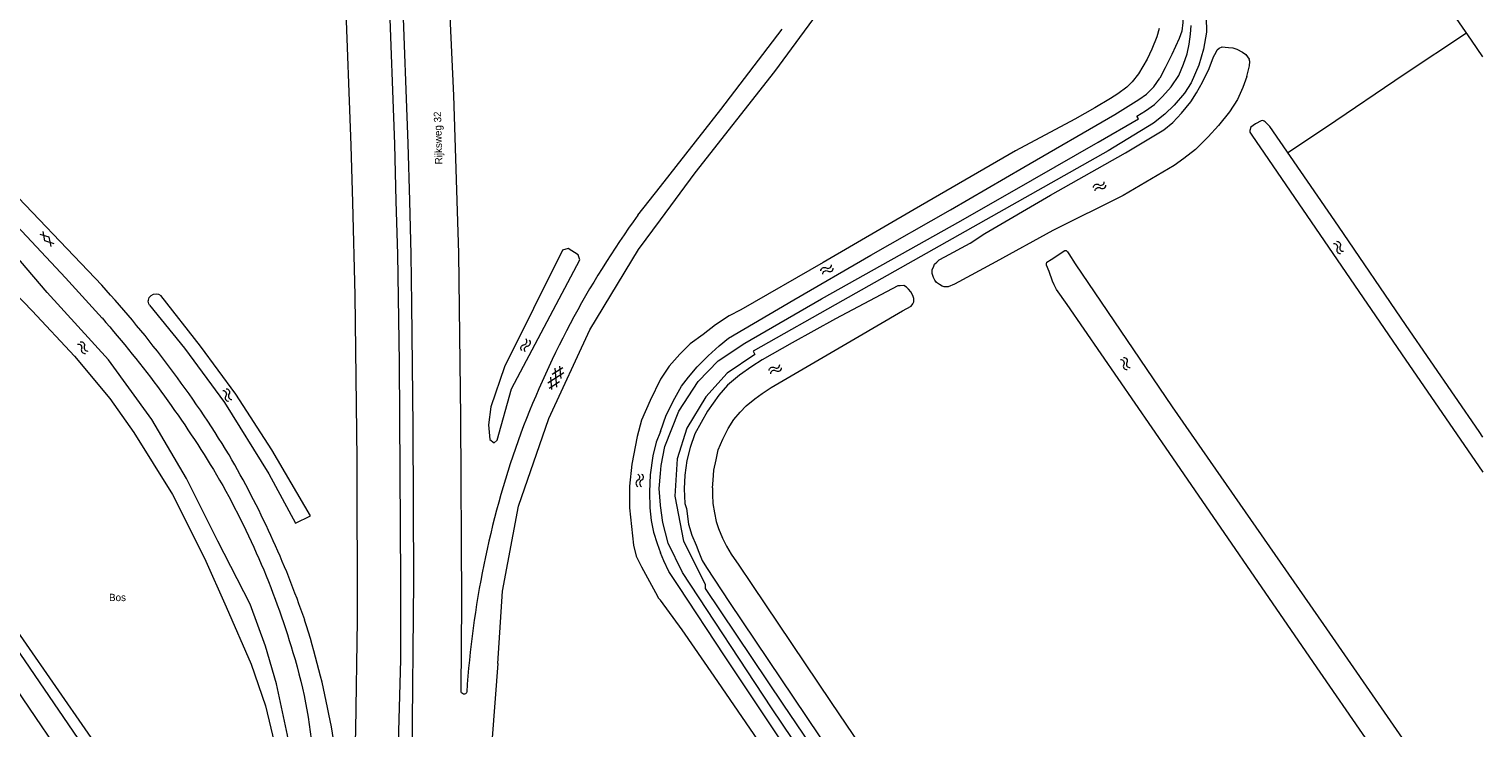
# Model space of a CAD drawing. Header units: metres. Extents: x 195864 to 198202, y 543264 to 544906.
# Tile 68 of 79: x 197845 to 198202, y 543706 to 543877. Entities that reach past the tile are written whole.
import ezdxf

# ---------------------------------------------------------------- set-up
doc = ezdxf.new("R2010")
doc.units = ezdxf.units.M
doc.header["$MEASUREMENT"] = 0
for name, color, linetype, lineweight in [('Level 19', 7, 'Continuous', 0), ('Level 28', 7, 'Continuous', 0), ('Level 29', 7, 'Continuous', 0), ('Level 33', 7, 'Continuous', 0), ('Level 34', 7, 'Continuous', 0), ('Level 41', 7, 'Continuous', 0), ('Level 43', 7, 'Continuous', 0)]:
    doc.layers.add(name, color=color, linetype=linetype, lineweight=lineweight)
doc.styles.add('Style-CHAR_FAST_FONT', font='CHAR_FAST_FONT.shx')

# ---------------------------------------------------------------- blocks, each defined once
blk = doc.blocks.new('WA_78')
at = {"layer": 'Level 43', "color": 7, "linetype": 'Continuous', "lineweight": 0, "extrusion": (0, 0, -1)}
for centre in [(-0.75, 0.05), (-0.75, -0.85)]:
    blk.add_arc(centre, 0.85, 28.0724, 151.9274, dxfattribs=at)
at = {"layer": 'Level 43', "color": 7, "linetype": 'Continuous', "lineweight": 0}
for centre in [(2.25, 0.85), (2.25, -0.05)]:
    blk.add_arc(centre, 0.85, 208.0726, 331.9276, dxfattribs=at)
blk = doc.blocks.new('GV2')
at = {"layer": 'Level 41', "color": 7, "linetype": 'Continuous', "lineweight": 0, "flags": 128}
for points in [[(1.2, -2), (0, 0), (1.2, 2)], [(0.2, -2), (1.4, 0), (0.2, 2)]]:
    blk.add_lwpolyline(points, dxfattribs=at)
blk = doc.blocks.new('GVTP6')
at = {"layer": 'Level 41', "color": 7, "linetype": 'Continuous', "lineweight": 0}
for p, q in [((0, -0.4), (2.6, 1.2)), ((0, 0.4), (2.6, -1.2)), ((1, -1.2), (5, 1.2)), ((1, 1.2), (5, -1.2)), ((3.4, 1.2), (6, -0.4)), ((3.4, -1.2), (6, 0.4))]:
    blk.add_line(p, q, dxfattribs=at)
blk = doc.blocks.new('WA_46')
at = {"layer": 'Level 43', "color": 7, "linetype": 'Continuous', "lineweight": 0, "extrusion": (0, 0, -1)}
for centre in [(-0.75, 0.05), (-0.75, -0.85)]:
    blk.add_arc(centre, 0.85, 28.0724, 151.9275, dxfattribs=at)
at = {"layer": 'Level 43', "color": 7, "linetype": 'Continuous', "lineweight": 0}
for centre in [(2.25, 0.85), (2.25, -0.05)]:
    blk.add_arc(centre, 0.85, 208.0725, 331.9276, dxfattribs=at)
blk = doc.blocks.new('WA_134')
at = {"layer": 'Level 43', "color": 7, "linetype": 'Continuous', "lineweight": 0, "extrusion": (0, 0, -1)}
for centre in [(-0.75, 0.05), (-0.75, -0.85)]:
    blk.add_arc(centre, 0.85, 28.0725, 151.9275, dxfattribs=at)
at = {"layer": 'Level 43', "color": 7, "linetype": 'Continuous', "lineweight": 0}
for centre in [(2.25, 0.85), (2.25, -0.05)]:
    blk.add_arc(centre, 0.85, 208.0725, 331.9275, dxfattribs=at)
blk = doc.blocks.new('WA_152')
at = {"layer": 'Level 43', "color": 7, "linetype": 'Continuous', "lineweight": 0, "extrusion": (0, 0, -1)}
for centre in [(-0.75, 0.05), (-0.75, -0.85)]:
    blk.add_arc(centre, 0.85, 28.0724, 151.9274, dxfattribs=at)
at = {"layer": 'Level 43', "color": 7, "linetype": 'Continuous', "lineweight": 0}
for centre in [(2.25, 0.85), (2.25, -0.05)]:
    blk.add_arc(centre, 0.85, 208.0726, 331.9276, dxfattribs=at)
blk = doc.blocks.new('WA_172')
at = {"layer": 'Level 43', "color": 7, "linetype": 'Continuous', "lineweight": 0, "extrusion": (0, 0, -1)}
for centre in [(-0.75, 0.05), (-0.75, -0.85)]:
    blk.add_arc(centre, 0.85, 28.0724, 151.9274, dxfattribs=at)
at = {"layer": 'Level 43', "color": 7, "linetype": 'Continuous', "lineweight": 0}
for centre in [(2.25, 0.85), (2.25, -0.05)]:
    blk.add_arc(centre, 0.85, 208.0726, 331.9276, dxfattribs=at)
blk = doc.blocks.new('WA_189')
at = {"layer": 'Level 43', "color": 7, "linetype": 'Continuous', "lineweight": 0, "extrusion": (0, 0, -1)}
for centre in [(-0.75, 0.05), (-0.75, -0.85)]:
    blk.add_arc(centre, 0.85, 28.0726, 151.9276, dxfattribs=at)
at = {"layer": 'Level 43', "color": 7, "linetype": 'Continuous', "lineweight": 0}
for centre in [(2.25, 0.85), (2.25, -0.05)]:
    blk.add_arc(centre, 0.85, 208.0724, 331.9274, dxfattribs=at)
blk = doc.blocks.new('WA_16')
at = {"layer": 'Level 43', "color": 7, "linetype": 'Continuous', "lineweight": 0, "extrusion": (0, 0, -1)}
for centre in [(-0.75, 0.05), (-0.75, -0.85)]:
    blk.add_arc(centre, 0.85, 28.0723, 151.9274, dxfattribs=at)
at = {"layer": 'Level 43', "color": 7, "linetype": 'Continuous', "lineweight": 0}
for centre in [(2.25, 0.85), (2.25, -0.05)]:
    blk.add_arc(centre, 0.85, 208.0726, 331.9277, dxfattribs=at)
blk = doc.blocks.new('WA_120')
at = {"layer": 'Level 43', "color": 7, "linetype": 'Continuous', "lineweight": 0, "extrusion": (0, 0, -1)}
for centre in [(-0.75, 0.05), (-0.75, -0.85)]:
    blk.add_arc(centre, 0.85, 28.0726, 151.9276, dxfattribs=at)
at = {"layer": 'Level 43', "color": 7, "linetype": 'Continuous', "lineweight": 0}
for centre in [(2.25, 0.85), (2.25, -0.05)]:
    blk.add_arc(centre, 0.85, 208.0724, 331.9274, dxfattribs=at)

msp = doc.modelspace()

# ---------------------------------------------------------------- linework, layer by layer
at = {"layer": 'Level 19', "color": 7, "linetype": 'Continuous', "lineweight": 0, "flags": 128}
for points in [[(198074.45, 544000), (198079.23, 543985.08), (198085.38, 543965.13), (198090.52, 543948.48), (198093.66, 543938.87), (198095.55, 543934.92), (198096.94, 543932.76), (198100.33, 543927.53), (198103.77, 543921.79), (198106.32, 543918.29), (198111.67, 543910.24), (198119.2, 543898.57), (198124.98, 543889.78), (198127.13, 543886.25), (198127.4, 543885.6), (198127.65, 543883.9), (198128.02, 543881.17), (198128.14, 543878.97), (198127.83, 543876.89), (198127.2, 543875.09), (198125.42, 543871.15), (198123.81, 543867.92), (198122.43, 543865.38)], [(197670.38, 543964.55), (197670.67, 543963.85), (197672.2, 543962.11), (197674.86, 543958.54), (197681.37, 543949.43), (197687.77, 543940.22), (197697.36, 543926.49), (197705.82, 543914.29), (197716.12, 543899.41), (197730.28, 543878.57), (197749.06, 543851.42), (197760.26, 543834.74), (197777.06, 543810.39), (197786.48, 543796.63), (197797.02, 543781.23), (197806.72, 543766.91), (197826.5, 543737.95), (197840.46, 543717.66), (197857.27, 543693), (197873.21, 543669.94), (197884.79, 543653.07), (197892.61, 543641.59)], [(198201.71, 543870.57), (198198.92, 543874.64), (198163.52, 543925.85)], [(198122.33, 543877.56), (198121.73, 543875.51), (198120.5, 543872.43), (198119.32, 543870.01), (198118.26, 543868.19), (198117.21, 543866.44), (198115.68, 543864.49), (198114.38, 543863.12), (198112.2, 543861.53), (198110.39, 543860.4), (198106.5, 543858.07), (198101.59, 543855.31), (198087.04, 543847.5)], [(198143.79, 543865.72), (198142.86, 543863.05), (198141.5, 543860.13), (198139.52, 543857.11), (198136.83, 543853.71), (198134.35, 543850.99), (198131.25, 543847.85), (198128.37, 543845.63), (198126.01, 543843.91), (198113.49, 543836.59), (198096.25, 543827.98), (198082.28, 543820.28), (198072.09, 543814.83), (198070.51, 543814.19), (198069.54, 543814.19), (198069.04, 543814.29), (198068.41, 543814.69), (198067.71, 543815.19), (198067.24, 543815.79), (198066.94, 543816.47), (198066.62, 543817.4), (198066.64, 543818.4), (198066.92, 543818.97), (198067.22, 543819.74), (198067.8, 543820.19), (198068.38, 543820.77), (198069.75, 543821.49), (198075.94, 543824.88), (198079.57, 543827.24), (198095.61, 543836.63), (198114.02, 543847.04), (198123.45, 543852.67), (198125.63, 543854.46), (198127.76, 543856.73), (198130.07, 543859.56), (198131.45, 543861.75), (198132.91, 543864.33), (198134.59, 543867.7), (198135.6, 543870.6), (198136.25, 543871.74), (198136.55, 543872.27), (198137.05, 543872.69), (198137.78, 543873.04), (198138.48, 543872.99), (198139.33, 543872.86), (198140.35, 543872.81), (198141.33, 543872.48), (198142.72, 543871.73), (198143.57, 543871.18), (198144.4, 543870.02)], [(198143.79, 543865.72), (198144.49, 543868.37), (198144.57, 543869.42), (198144.4, 543870.02)], [(198089.14, 543843.53), (198111.43, 543856.4), (198117.32, 543860.11), (198119.22, 543861.41), (198120.98, 543863.2), (198122.43, 543865.38)], [(198201.71, 543777.31), (198200.82, 543778.63), (198182.92, 543804.68), (198166.26, 543829.06), (198149.46, 543853.53), (198148.29, 543854.63), (198148.02, 543854.83), (198147.71, 543854.94), (198147.34, 543854.86), (198145.89, 543854.11), (198144.76, 543853.34), (198144.53, 543852.49), (198144.56, 543852.14), (198145.06, 543851.36), (198149.1, 543845.38), (198181.78, 543797.76), (198201.71, 543768.65)], [(198087.04, 543847.5), (198062.2, 543833.14), (198039.87, 543820.14), (198019.69, 543808.53), (198016.83, 543807.07), (198013.45, 543804.85), (198010.47, 543802.5), (198007.29, 543800.14), (198004.74, 543797.64), (198002.11, 543794.72), (198000, 543791.54)], [(198000, 543778.66), (198001.4, 543782.64), (198003.54, 543786.84), (198005.17, 543789.76), (198006.9, 543791.96), (198009.01, 543794.55), (198011.69, 543797.25), (198014.42, 543799.69), (198016.7, 543801.56), (198032.7, 543810.93), (198051.62, 543821.96), (198071.1, 543833.07), (198089.14, 543843.53)], [(197775.75, 543824.42), (197800.81, 543786.11), (197825.98, 543749.27), (197840.58, 543727.59), (197892.41, 543651.61), (197895.77, 543647.82), (197897.45, 543646.39), (197899.08, 543647.12)], [(197777.27, 543825.26), (197800.75, 543790.54), (197825.64, 543753.64), (197843.71, 543727.55), (197875.37, 543681.74), (197899.08, 543647.12)], [(197830.93, 543823.72), (197845.88, 543808.28), (197856.23, 543797.11), (197864.89, 543786.73), (197870.79, 543778.39), (197880.34, 543763.21), (197888.12, 543747.6), (197893.44, 543735.61), (197899.57, 543721.62), (197903.15, 543711.39), (197906.14, 543698.67), (197908.25, 543672.29), (197909.75, 543642.61)], [(197909.75, 543642.61), (197910.13, 543673.88), (197909.93, 543694.07), (197908.52, 543704.19), (197905.78, 543716.73), (197903.08, 543726.01), (197899.36, 543736.3), (197891.44, 543751.8), (197883.77, 543767.11), (197875.21, 543781.65), (197864.64, 543796.21), (197849.54, 543812.78), (197839.78, 543824.33)], [(197963.48, 543789.16), (197980.22, 543820.78), (197979.8, 543822.04), (197977.33, 543823.56), (197975.92, 543823.16), (197961.69, 543794.54), (197958.4, 543784.74), (197957.84, 543780.27), (197958.15, 543776.72), (197959.23, 543775.86), (197959.93, 543776.57), (197963.48, 543789.16)], [(198201.71, 543661.62), (198187.43, 543682.45), (198160.14, 543721.96), (198124.76, 543773.49), (198099.76, 543809.81), (198097.14, 543813.47), (198096.52, 543814.62), (198096.12, 543815.57), (198095.33, 543817.9), (198094.7, 543819.5), (198094.7, 543819.88), (198094.78, 543820.25), (198095.81, 543820.9), (198099.19, 543823.04), (198099.49, 543823.07), (198099.81, 543822.74), (198100.11, 543822.22), (198101.68, 543819.81), (198125.46, 543784.74), (198162.58, 543731.35), (198197.53, 543680.85), (198201.71, 543674.87)], [(197874.62, 543809.67), (197883.23, 543799.14), (197893.07, 543785.78), (197903.92, 543768.31), (197910.49, 543756.19), (197914.11, 543757.95), (197904.64, 543774.18), (197895.84, 543787.83), (197887.2, 543799.64), (197877.45, 543812)], [(198012.72, 543764.86), (198012.87, 543766.73), (198013.1, 543769.19), (198013.61, 543771.71), (198014.14, 543774.13), (198015.32, 543776.78), (198016.6, 543779.38), (198017.96, 543781.65), (198019.56, 543783.37), (198021.04, 543785), (198023.09, 543786.69), (198024.9, 543787.96), (198027.1, 543789.43), (198047.78, 543801.46), (198059.37, 543808.23), (198061.48, 543809.41), (198061.88, 543809.96), (198062.15, 543810.5), (198062.1, 543811.28), (198061.86, 543812.06), (198061.36, 543812.96), (198060.83, 543813.61), (198060.31, 543814.06), (198059.66, 543814.46), (198058.76, 543814.41), (198058.21, 543814.42), (198042.91, 543806.33), (198032.27, 543800.42), (198024.89, 543796.22), (198022.36, 543794.65), (198019.33, 543792.48), (198016.42, 543790.03), (198014.29, 543787.59), (198011.48, 543783.69), (198008.4, 543778.12), (198007.29, 543774.78), (198006.46, 543771.53), (198005.98, 543767.98), (198005.79, 543764.6), (198005.96, 543761.02), (198006.38, 543759.75), (198006.85, 543755.9), (198007.67, 543753.27), (198008.76, 543750.81), (198009.41, 543749.09), (198010.23, 543746.98), (198011.3, 543745.28), (198016.91, 543736.74), (198042.09, 543699.26)], [(198000, 543791.54), (197997.42, 543786.24), (197995.33, 543781.48), (197994.27, 543777.45), (197992.93, 543770.67), (197992.36, 543765.24), (197992.39, 543759.92), (197993.39, 543750.77), (197994.06, 543748.11), (197995.33, 543745.43), (197998.8, 543739.18), (197999.53, 543737.76), (198000, 543737.27)], [(198000, 543778.66), (197998.89, 543776.04), (197998.1, 543772.71), (197997.44, 543768.06), (197997.26, 543763.86), (197997.37, 543759.91), (197997.7, 543756.86), (197998.28, 543753.93), (197999.14, 543751.21), (198000, 543748.89)], [(198012.72, 543764.86), (198012.74, 543763.16), (198012.86, 543761.03), (198013.21, 543758.73), (198013.68, 543756.58), (198014.2, 543754.9), (198015.22, 543752.5), (198016.17, 543750.52), (198017.36, 543748.57), (198019.18, 543745.84), (198022.4, 543741.15), (198041.82, 543712.19), (198067.19, 543674.69)], [(198037.94, 543690.3), (198015.66, 543723.59), (198004.49, 543740.65), (198002.05, 543744.35), (198000.85, 543746.93), (198000, 543748.89)], [(198026.91, 543698.6), (198013.17, 543718.62), (198005.32, 543729.99), (198000, 543737.27)]]:
    msp.add_lwpolyline(points, dxfattribs=at)
at = {"layer": 'Level 19', "color": 7, "linetype": 'Continuous', "lineweight": 0, "extrusion": (0, 0, -1)}
msp.add_arc((-197876.22, 543810.61), 1.85, 329.2897, 131.6717, dxfattribs=at)
at = {"layer": 'Level 28', "color": 7, "linetype": 'Continuous', "lineweight": 0, "flags": 128}
msp.add_lwpolyline([(198153.84, 543847.15), (198163.32, 543853.45), (198182.42, 543866.35), (198197.67, 543876.45)], dxfattribs=at)
at = {"layer": 'Level 29', "color": 7, "linetype": 'Continuous', "lineweight": 0}
for p, q in [((197826.3, 543852.92), (197862.94, 543814.54)), ((197823.77, 543848.69), (197854.04, 543816.4)), ((198109.82, 543847.53), (198044.73, 543810.82)), ((197994.45, 543831.73), (198000, 543838.81)), ((197935.11, 543835.15), (197935.48, 543822.2)), ((197938.41, 543835.24), (197938.78, 543822.08)), ((197854.04, 543816.4), (197863.01, 543806.51)), ((198000, 543768.36), (198000.17, 543770.36)), ((197999.69, 543764.67), (198000, 543768.36)), ((197999.98, 543760.61), (197999.69, 543764.67)), ((198000, 543760.49), (197999.98, 543760.61))]:
    msp.add_line(p, q, dxfattribs=at)
at = {"layer": 'Level 29', "color": 7, "linetype": 'Continuous', "lineweight": 0, "flags": 128}
for points in [[(197927.95, 543965.99), (197930.99, 543922.29), (197933.33, 543886.57), (197934.73, 543849.19), (197935.11, 543835.15)], [(197931.24, 543966.22), (197934.29, 543922.49), (197936.63, 543886.73), (197938.03, 543849.3), (197938.41, 543835.24)], [(197917.27, 543965.24), (197920.32, 543921.58), (197922.64, 543886.04), (197924.04, 543848.81), (197924.42, 543834.86)], [(197951.13, 543715.05), (197951.28, 543736.79), (197950.99, 543782.08), (197950.52, 543822.38), (197949.29, 543861.09), (197947.34, 543903.61), (197945.53, 543929.92), (197943.55, 543958.4), (197944.64, 543958.6)], [(198000, 543830.61), (198008.53, 543842.14), (198028.05, 543866.96), (198042.57, 543886.82)], [(198133.86, 543880.33), (198133.91, 543876.6), (198133.2, 543872.43), (198132.07, 543868.58), (198130.18, 543864.18), (198128.55, 543861.71), (198126.02, 543858.74), (198123.69, 543856.49), (198120.93, 543854.35), (198109.82, 543847.53)], [(198000, 543838.81), (198014.81, 543857.7), (198029.86, 543877.4)], [(198039.46, 543811.21), (198073.67, 543830.36), (198091.22, 543840.44), (198107.32, 543849.63), (198117.21, 543855.36), (198116.83, 543855.99), (198118.94, 543857.33), (198121.12, 543858.93), (198123.12, 543860.85), (198125.28, 543863.24), (198127.13, 543866.02), (198128.29, 543868.76), (198129.14, 543871.36), (198129.7, 543873.71), (198130.01, 543876.16), (198130.18, 543878.29)], [(197924.42, 543834.86), (197925.04, 543812.09), (197925.52, 543771.83), (197925.62, 543732.33), (197925.18, 543705.49), (197924.12, 543668.28), (197923.19, 543668.23), (197922.23, 543682.54)], [(197960.11, 543721.73), (197961.28, 543739.49), (197965.17, 543760.31), (197972.58, 543781.83), (197982.64, 543803.62), (197994.59, 543823.29), (198000, 543830.61)], [(197935.48, 543822.2), (197935.91, 543795.57), (197936.26, 543742.05), (197936.2, 543722.66), (197934.43, 543658.3), (197932.01, 543605.88), (197928.34, 543544.99), (197924.99, 543500)], [(197938.78, 543822.08), (197938.91, 543809.98), (197939.22, 543779.78), (197939.42, 543742.06), (197938.99, 543698.99), (197938.38, 543674.5), (197936.45, 543624.99), (197934.19, 543582.95), (197930.94, 543533.06), (197930.53, 543527.3), (197931.09, 543527.21), (197931.36, 543527.23), (197929.56, 543501.59), (197929.43, 543500)], [(198000.17, 543770.36), (198001.04, 543775.01), (198004.49, 543783.67), (198009.21, 543790.93), (198014.16, 543796.04), (198020.68, 543800.35), (198039.46, 543811.21)], [(198044.73, 543810.82), (198022.76, 543798.34), (198023.14, 543797.59), (198016.36, 543793), (198011.08, 543787.14), (198006.44, 543779.51), (198004.08, 543771.92), (198003.54, 543762.79), (198005.66, 543751.79), (198010.98, 543741.22), (198010.95, 543740.16), (198029.98, 543711.81), (198061.3, 543665.59)], [(198000, 543548.48), (198052.62, 543585.15), (198073.01, 543599.87), (198077.6, 543605.31), (198080.68, 543612.31), (198081.98, 543619.82), (198081.21, 543627.24), (198077.84, 543635.42), (198063.06, 543657.69), (198027.24, 543710.84), (198005.37, 543744.09), (198001.88, 543751.29), (198000.59, 543756.36), (198000, 543760.49)], [(197960.11, 543721.73), (197958.7, 543703.51), (197953.45, 543630.3), (197947.47, 543549.32), (197943.49, 543500)]]:
    msp.add_lwpolyline(points, dxfattribs=at)
at = {"layer": 'Level 29', "color": 7, "linetype": 'Continuous', "lineweight": 0}
for centre, radius, start, end in [((198178.01, 543698.77), 226.66, 144.0829, 159.9783), ((197663.39, 543632.2), 270.31, 31.3705, 42.4186), ((198182.88, 543699.86), 230.88, 160.6471, 176.3212), ((197693.65, 543656.57), 231.85, 19.1089, 30.1217), ((197710.03, 543667.97), 212.7, 3.9299, 17.6521)]:
    msp.add_arc(centre, radius, start, end, dxfattribs=at)
at = {"layer": 'Level 29', "color": 7, "linetype": 'Continuous', "lineweight": 0, "extrusion": (0, 0, -1)}
for centre, radius, start, end in [((-197658.47, 543627.43), 271.86, 138.7966, 148.5253), ((-197719.19, 543668.35), 198.73, 149.4456, 163.604), ((-197797.83, 543689.91), 117.21, 162.8662, 177.0527), ((-197951.82, 543714.91), 0.702, 199.8293, 11.0042)]:
    msp.add_arc(centre, radius, start, end, dxfattribs=at)

# ---------------------------------------------------------------- block references
at = {"layer": 'Level 41', "color": 7, "linetype": 'Continuous', "lineweight": 0}
for name, p, xscale, yscale, zscale, rotation in [('GV2', (197849.02, 543825.42), 0.9999995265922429, 0.9999995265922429, 0.9999995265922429, 42.22788765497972), ('GVTP6', (197973.02, 543789.16), 0.999998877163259, 0.999998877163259, 0.9999988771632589, 63.65640512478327)]:
    msp.add_blockref(name, p, dxfattribs=dict(at, xscale=xscale, yscale=yscale, zscale=zscale, rotation=rotation))
at = {"layer": 'Level 43', "color": 7, "linetype": 'Continuous', "lineweight": 0}
for name, p, xscale, yscale, zscale, rotation in [('WA_120', (198106.39, 543838.11), 1.000002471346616, 1.000002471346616, 1.000002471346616, 27.52441595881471), ('WA_16', (198165.43, 543825.06), 1.000000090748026, 1.000000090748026, 1.000000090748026, 305.4469886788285), ('WA_172', (198039.56, 543817.66), 1.00000153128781, 1.00000153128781, 1.00000153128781, 29.97838616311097), ('WA_134', (197966.39, 543798.4), 0.9999979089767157, 0.9999979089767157, 0.9999979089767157, 69.14557757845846), ('WA_78', (197857.32, 543800.38), 0.9999994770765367, 0.9999994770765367, 0.9999994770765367, 311.6325644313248), ('WA_189', (198026.83, 543793.23), 1.000000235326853, 1.000000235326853, 1.000000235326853, 28.98782278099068), ('WA_152', (198113.16, 543796.6), 0.9999986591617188, 0.9999986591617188, 0.9999986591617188, 303.4864974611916), ('WA_78', (197893.05, 543788.94), 0.9999994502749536, 0.9999994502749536, 0.9999994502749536, 298.1763054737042), ('WA_46', (197994.86, 543768.21), 1.000001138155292, 1.000001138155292, 1.000001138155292, 270.0864446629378)]:
    msp.add_blockref(name, p, dxfattribs=dict(at, xscale=xscale, yscale=yscale, zscale=zscale, rotation=rotation))

# ---------------------------------------------------------------- texts
at = {"layer": 'Level 33', "color": 7, "linetype": 'Continuous', "lineweight": 13, "style": 'Style-CHAR_FAST_FONT'}
msp.add_text('Bos', height=1.8, rotation=0, dxfattribs=at).set_placement((197864.74, 543737.05))
at = {"layer": 'Level 34', "color": 7, "linetype": 'Continuous', "lineweight": 13, "style": 'Style-CHAR_FAST_FONT'}
msp.add_text('Rijksweg 32', height=1.8, rotation=91.5467, dxfattribs=at).set_placement((197946.51, 543844.22))

doc.saveas('drawing.dxf')
